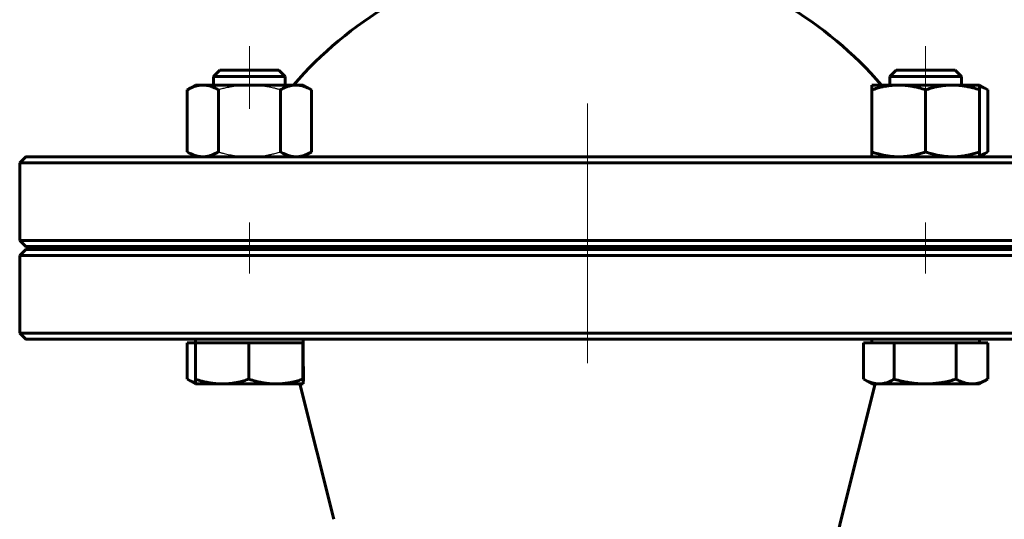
# Model space of a CAD drawing. Header units: millimetres. Extents: x 0 to 596, y 0 to 420.
# Tile 5 of 10: x 135 to 217, y 239 to 281. Entities that reach past the tile are written whole.
import ezdxf

# ---------------------------------------------------------------- set-up
doc = ezdxf.new("R2010")
doc.units = ezdxf.units.MM
for name, pattern in [('K5LT-1', [0]), ('K5LT_AXLED', [19.5, 15, -1.5, 1.5, -1.5]), ('K5LT_BASIC', [0]), ('K5LT_THIN', [0])]:
    doc.linetypes.add(name, pattern=pattern)
doc.layers.add('Системный слой', color=7, linetype='Continuous')
doc.layers.add('Системный слой (1)', color=7, linetype='Continuous', true_color=0x6c6c6c)
doc.styles.add('KDIMTEXTSTYLE', font='txt', dxfattribs={"width": 0.96, "oblique": 15, "height": 5})
doc.styles.add('KTEXTSTYLE', font='txt', dxfattribs={"width": 0.96, "height": 5})
doc.dimstyles.new('KDIMSTYLE (0.50)', dxfattribs={"dimtxt": 5, "dimasz": 1, "dimexe": 2, "dimexo": 0, "dimgap": 1, "dimtad": 1, "dimlfac": 2, "dimtxsty": 'KDIMTEXTSTYLE', "dimsah": 1, "dimcen": 0, "dimdle": 1, "dimadec": 0, "dimazin": 0, "dimtfac": 0.667, "dimtmove": 0, "dimatfit": 3, "dimfxl": 1, "dimtvp": 1, "dimtolj": 1, "dimtzin": 0, "dimarcsym": 0})

# ---------------------------------------------------------------- blocks, each defined once
blk = doc.blocks.new('U0')
at = {"layer": 'Системный слой (1)', "color": 143, "linetype": 'K5LT_BASIC', "lineweight": 60, "true_color": 0x33acca}
for p, q in [((182.526, 269.44), (135.526, 269.44)), ((229.526, 269.44), (182.526, 269.44))]:
    blk.add_line(p, q, dxfattribs=at)
blk = doc.blocks.new('U4')
at = {"layer": 'Системный слой (1)', "color": 143, "linetype": 'K5LT_BASIC', "lineweight": 60, "true_color": 0x33acca}
for p, q in [((135.526, 261.94), (182.526, 261.94)), ((182.526, 261.94), (229.526, 261.94))]:
    blk.add_line(p, q, dxfattribs=at)
blk = doc.blocks.new('U5')
at = {"layer": 'Системный слой (1)', "color": 143, "linetype": 'K5LT_BASIC', "lineweight": 60, "true_color": 0x33acca}
for p, q in [((135.526, 254.19), (182.526, 254.19)), ((182.526, 254.19), (229.526, 254.19))]:
    blk.add_line(p, q, dxfattribs=at)
blk = doc.blocks.new('U6')
at = {"layer": 'Системный слой (1)', "color": 143, "linetype": 'K5LT_BASIC', "lineweight": 60, "true_color": 0x33acca}
for p, q in [((182.526, 261.69), (135.526, 261.69)), ((229.526, 261.69), (182.526, 261.69))]:
    blk.add_line(p, q, dxfattribs=at)
blk = doc.blocks.new('U10')
at = {"layer": 'Системный слой (1)', "color": 143, "linetype": 'K5LT_BASIC', "lineweight": 60, "true_color": 0x33acca}
for start, end in [(120.51024, 139.16778), (40.83222, 59.48976)]:
    blk.add_arc((182.526, 254.19), 32.5, start, end, dxfattribs=at)
blk = doc.blocks.new('U13')
at = {"layer": 'Системный слой (1)', "color": 143, "linetype": 'K5LT_BASIC', "lineweight": 60, "true_color": 0x33acca}
for p, q in [((215.311, 269.532), (215.533, 269.61)), ((215.533, 269.61), (215.764, 269.713)), ((215.764, 269.713), (216.007, 269.842))]:
    blk.add_line(p, q, dxfattribs=at)
blk = doc.blocks.new('U14')
at = {"layer": 'Системный слой (1)', "color": 143, "linetype": 'K5LT_BASIC', "lineweight": 60, "true_color": 0x33acca}
for p, q in [((158.742, 250.44), (158.747, 250.476)), ((158.742, 250.44), (158.742, 250.44)), ((158.747, 250.476), (158.753, 250.58)), ((158.753, 250.58), (158.758, 250.751))]:
    blk.add_line(p, q, dxfattribs=at)
blk = doc.blocks.new('U15')
at = {"layer": 'Системный слой (1)', "color": 143, "linetype": 'K5LT_BASIC', "lineweight": 60, "true_color": 0x33acca}
for p, q in [((149.046, 250.842), (149.067, 250.83)), ((149.067, 250.83), (149.298, 250.706)), ((149.298, 250.706), (149.521, 250.607)), ((149.521, 250.607), (149.734, 250.532))]:
    blk.add_line(p, q, dxfattribs=at)
blk = doc.blocks.new('U16')
at = {"layer": 'Системный слой (1)', "color": 143, "linetype": 'K5LT_BASIC', "lineweight": 60, "true_color": 0x33acca}
for p, q in [((215.533, 275.271), (215.311, 275.349)), ((215.765, 275.168), (215.533, 275.271)), ((216.007, 275.038), (215.765, 275.168))]:
    blk.add_line(p, q, dxfattribs=at)
blk = doc.blocks.new('U17')
at = {"layer": 'Системный слой (1)', "color": 143, "linetype": 'K5LT_BASIC', "lineweight": 60, "true_color": 0x33acca}
for p, q in [((205.615, 250.842), (205.635, 250.83)), ((205.635, 250.83), (205.918, 250.681)), ((205.918, 250.681), (206.341, 250.521)), ((206.341, 250.521), (206.747, 250.446)), ((206.747, 250.446), (206.898, 250.44))]:
    blk.add_line(p, q, dxfattribs=at)
blk = doc.blocks.new('D4')
at = {"layer": 'Системный слой (1)'}
for points in [[(258.355, 358.69), (257.696, 363.69), (257.038, 358.69), (257.696, 359.19)], [(257.696, 189.19), (258.355, 194.19), (257.696, 193.69), (257.038, 194.19)]]:
    blk.add_hatch(color=7, dxfattribs=at).paths.add_polyline_path(points)
at = {"layer": 'Системный слой (1)', "color": 7, "linetype": 'K5LT_THIN', "lineweight": 18, "true_color": 0xffffff}
for p, q in [((190.959, 363.69), (259.696, 363.69)), ((257.038, 358.69), (257.696, 363.69)), ((257.696, 363.69), (258.355, 358.69)), ((257.696, 363.69), (257.696, 189.19)), ((257.696, 359.19), (257.038, 358.69)), ((258.355, 358.69), (257.696, 359.19)), ((257.696, 189.19), (257.038, 194.19)), ((257.038, 194.19), (257.696, 193.69)), ((257.696, 193.69), (258.355, 194.19)), ((258.355, 194.19), (257.696, 189.19)), ((235.026, 189.19), (259.696, 189.19))]:
    blk.add_line(p, q, dxfattribs=at)
blk.add_wipeout([(256.696, 260.216), (249.314, 260.216), (249.314, 270.727), (256.696, 270.727)]).dxf.layer = 'Системный слой (1)'
at = {"layer": 'Системный слой (1)', "color": 7, "insert": (250.109, 260.216), "char_height": 5, "attachment_point": 1, "rotation": 90, "style": 'KTEXTSTYLE'}
blk.add_mtext('\\fArial|b0|c204|p34;\\H5.0;\\W1.000;\\Q15;\\fGOST Type AU|b0|i0|c204|p34;\\Q15;\\W0.960;349', dxfattribs=at)
blk = doc.blocks.new('KDIMARROW_01')
at = {"layer": 'Системный слой'}
blk.add_hatch(color=0, dxfattribs=at).paths.add_polyline_path([(-5, -0.658), (0, 0), (-5, 0.658), (-4.5, 0)])
at = {"layer": 'Системный слой', "color": 0, "linetype": 'K5LT_THIN', "lineweight": 18}
for p, q in [((-4.5, 0), (-5, 0.658)), ((-5, 0.658), (0, 0)), ((0, 0), (-5, -0.658)), ((-5, -0.658), (-4.5, 0))]:
    blk.add_line(p, q, dxfattribs=at)
at = {"layer": 'Системный слой (1)', "color": 0, "linetype": 'K5LT_THIN', "lineweight": 18}
blk.add_line((176.97, 57.122), (176.47, 57.122), dxfattribs=at)
blk = doc.blocks.new('D5')
at = {"layer": 'Системный слой (1)'}
for points in [[(272.305, 398.69), (271.647, 403.69), (270.988, 398.69), (271.647, 399.19)], [(271.647, 189.19), (272.305, 194.19), (271.647, 193.69), (270.988, 194.19)]]:
    blk.add_hatch(color=7, dxfattribs=at).paths.add_polyline_path(points)
at = {"layer": 'Системный слой (1)', "color": 7, "linetype": 'K5LT_THIN', "lineweight": 18, "true_color": 0xffffff}
for p, q in [((187.026, 403.69), (273.647, 403.69)), ((270.988, 398.69), (271.647, 403.69)), ((271.647, 403.69), (272.305, 398.69)), ((271.647, 189.19), (271.647, 403.69)), ((271.647, 399.19), (270.988, 398.69)), ((272.305, 398.69), (271.647, 399.19)), ((271.647, 189.19), (270.988, 194.19)), ((270.988, 194.19), (271.647, 193.69)), ((271.647, 193.69), (272.305, 194.19)), ((272.305, 194.19), (271.647, 189.19)), ((235.026, 189.19), (273.647, 189.19))]:
    blk.add_line(p, q, dxfattribs=at)
blk.add_wipeout([(270.647, 260.584), (263.265, 260.584), (263.265, 271.348), (270.647, 271.348)]).dxf.layer = 'Системный слой (1)'
at = {"layer": 'Системный слой (1)', "color": 7, "insert": (264.059, 260.584), "char_height": 5, "attachment_point": 1, "rotation": 90, "style": 'KTEXTSTYLE'}
blk.add_mtext('\\fArial|b0|c204|p34;\\H5.0;\\W1.000;\\Q15;\\fGOST Type AU|b0|i0|c204|p34;\\Q15;\\W0.960;429', dxfattribs=at)

msp = doc.modelspace()

# ---------------------------------------------------------------- linework, layer by layer
at = {"layer": 'Системный слой (1)', "color": 30, "linetype": 'K5LT_AXLED', "lineweight": 18, "true_color": 0xff8000}
for p, q in [((154.2421, 278.6904), (154.2421, 273.4404)), ((210.8106, 278.6904), (210.8106, 273.4404)), ((182.5263, 259.9404), (182.5263, 273.8892)), ((154.2421, 263.9404), (154.2421, 259.6904)), ((182.5263, 252.1904), (182.5263, 263.6904)), ((210.8106, 263.9404), (210.8106, 259.6904))]:
    msp.add_line(p, q, dxfattribs=at)
at = {"layer": 'Системный слой (1)', "color": 143, "linetype": 'K5LT_BASIC', "lineweight": 60, "true_color": 0x33acca}
for p, q in [((151.7788, 276.6904), (151.2421, 276.1536)), ((151.2421, 275.4404), (151.2421, 276.1536)), ((151.2421, 276.1536), (154.2208, 276.1536)), ((156.7053, 276.6904), (151.7788, 276.6904)), ((154.2208, 276.1536), (157.2421, 276.1536)), ((156.7053, 276.6904), (157.2421, 276.1536)), ((157.2421, 275.4404), (157.2421, 276.1536)), ((208.3474, 276.6904), (207.8106, 276.1536)), ((207.8106, 275.4404), (207.8106, 276.1536)), ((207.8106, 276.1536), (213.8105, 276.1536)), ((213.2738, 276.6904), (208.3474, 276.6904)), ((213.2738, 276.6904), (213.8106, 276.1536)), ((213.8105, 276.1536), (213.8106, 276.1536)), ((213.8106, 275.4404), (213.8106, 276.1536)), ((149.7421, 275.4404), (149.0459, 275.0385)), ((149.7421, 275.4404), (150.3449, 275.4404)), ((150.3449, 275.4404), (154.2421, 275.4404)), ((154.2421, 275.4404), (158.1392, 275.4404)), ((158.1392, 275.4404), (158.7421, 275.4404)), ((158.7421, 275.4404), (159.4382, 275.0385)), ((206.3106, 275.0385), (206.3106, 275.4404)), ((206.3106, 275.4404), (208.5606, 275.4404)), ((208.5606, 275.4404), (213.0606, 275.4404)), ((213.0606, 275.4404), (215.3106, 275.4404)), ((215.3106, 275.4404), (216.0068, 275.0385)), ((215.3106, 275.4404), (215.3106, 275.0385)), ((149.0459, 275.0385), (149.0459, 269.8423)), ((151.644, 275.0385), (151.644, 269.8423)), ((156.8401, 275.0385), (156.8401, 269.8423)), ((159.4382, 275.0385), (159.4382, 269.8423)), ((206.3106, 275.0385), (206.3106, 269.8423)), ((210.8106, 275.0385), (210.8106, 269.8423)), ((215.3106, 275.0385), (215.3106, 269.8423)), ((216.0068, 275.0385), (216.0068, 269.8423)), ((135.5263, 269.4404), (135.0263, 268.9404)), ((149.7421, 269.4404), (149.0459, 269.8423)), ((158.7421, 269.4404), (159.4382, 269.8423)), ((206.3106, 269.4404), (206.3106, 269.8423)), ((215.3106, 269.4404), (216.0068, 269.8423)), ((215.3106, 269.8423), (215.3106, 269.4404)), ((135.0263, 262.4404), (135.0263, 268.9404)), ((135.0263, 268.9404), (182.5263, 268.9404)), ((182.5263, 268.9404), (230.0263, 268.9404)), ((135.5263, 261.9404), (135.0263, 262.4404)), ((182.5263, 262.4404), (135.0263, 262.4404)), ((151.2421, 261.6904), (151.2421, 261.9404)), ((157.2421, 261.6904), (157.2421, 261.9404)), ((230.0263, 262.4404), (182.5263, 262.4404)), ((207.8106, 261.6904), (207.8106, 261.9404)), ((213.8106, 261.6904), (213.8106, 261.9404)), ((135.5263, 261.6904), (135.0263, 261.1904)), ((135.0263, 261.1904), (182.5263, 261.1904)), ((135.0263, 254.6904), (135.0263, 261.1904)), ((182.5263, 261.1904), (230.0263, 261.1904)), ((135.5263, 254.1904), (135.0263, 254.6904)), ((182.5263, 254.6904), (135.0263, 254.6904)), ((230.0263, 254.6904), (182.5263, 254.6904)), ((149.046, 253.8903), (149.046, 250.8423)), ((149.046, 253.8903), (149.7238, 253.8903)), ((149.7238, 253.8903), (151.9646, 253.8903)), ((149.7238, 253.8903), (149.7238, 250.8423)), ((149.7421, 253.8903), (149.7421, 254.1904)), ((151.9646, 253.8903), (154.2053, 253.8903)), ((154.2053, 253.8903), (154.2053, 250.8423)), ((154.2053, 253.8903), (156.4644, 253.8903)), ((156.4644, 253.8903), (158.7236, 253.8903)), ((158.7236, 253.8903), (158.7236, 250.8423)), ((158.7236, 253.8903), (158.7419, 253.8903)), ((158.7419, 253.8903), (158.7479, 253.8903)), ((158.7421, 253.8903), (158.7421, 254.1904)), ((205.6146, 253.8093), (205.6146, 250.8423)), ((205.6217, 253.8903), (206.8977, 253.8903)), ((206.3106, 253.8903), (206.3106, 254.1904)), ((206.8977, 253.8903), (208.1808, 253.8903)), ((208.1808, 253.8903), (208.1808, 250.8423)), ((208.1808, 253.8903), (210.7788, 253.8903)), ((210.7788, 253.8903), (213.3768, 253.8903)), ((213.3768, 253.8903), (214.6917, 253.8903)), ((213.3768, 253.8903), (213.3768, 250.8423)), ((214.6917, 253.8903), (216.0066, 253.8903)), ((215.3106, 253.8903), (215.3106, 254.1904)), ((216.0066, 253.8903), (216.0066, 250.8423)), ((149.7419, 250.4404), (149.0663, 250.8305)), ((151.9646, 250.4403), (149.7421, 250.4403)), ((156.4644, 250.4403), (151.9646, 250.4403)), ((158.7419, 250.4403), (156.4644, 250.4403)), ((161.2941, 239.1191), (158.4638, 250.4403)), ((158.7421, 250.4403), (158.7419, 250.4403)), ((158.7421, 250.4403), (158.7422, 250.4404)), ((203.7585, 239.1191), (206.5888, 250.4403)), ((206.3106, 250.4403), (205.6348, 250.8305)), ((206.8977, 250.4403), (206.3106, 250.4403)), ((210.7788, 250.4403), (206.8977, 250.4403)), ((214.6917, 250.4403), (210.7788, 250.4403)), ((215.3106, 250.4403), (214.6917, 250.4403)), ((215.3106, 250.4403), (215.9864, 250.8305)), ((216.0066, 250.8423), (215.986, 250.8303))]:
    msp.add_line(p, q, dxfattribs=at)
msp.add_arc((325.0263, 208.8022), 125, 165.963757, 180, dxfattribs=at)
for centre, major_axis, ratio, start_param, end_param in [((158.7725, 273.9445), (0.0003, -24.7392), 0.0017151, -0.6255847, -0.3554136), ((203.2022, 261.6323), (1.663, 28.2449), 0.105308, 4.4379548, 4.4409385)]:
    msp.add_ellipse(centre, major_axis=major_axis, ratio=ratio, start_param=start_param, end_param=end_param, dxfattribs=at)
for points, knots in [([(150.3449, 275.4404), (150.2884, 275.4404), (150.1772, 275.4356), (150.0115, 275.4142), (149.8513, 275.3806), (149.6944, 275.3358), (149.5122, 275.2709), (149.2975, 275.1765), (149.1315, 275.0879), (149.0459, 275.0385)], [0, 0, 0, 0, 1.4138581, 2.7452481, 4.0036736, 5.2067735, 6.3892885, 8.1629554, 10, 10, 10, 10]), ([(151.644, 275.0385), (151.5324, 275.1029), (151.3425, 275.2015), (151.0879, 275.3061), (150.8728, 275.3732), (150.6731, 275.416), (150.4993, 275.4366), (150.3908, 275.4404), (150.3449, 275.4404)], [0, 0, 0, 0, 2.0902735, 3.6965355, 5.221998, 6.6505996, 8.0107907, 9, 9, 9, 9]), ([(158.1392, 275.4404), (158.0826, 275.4404), (157.9714, 275.4356), (157.8057, 275.4142), (157.6455, 275.3806), (157.4887, 275.3358), (157.3064, 275.2709), (157.0917, 275.1765), (156.9257, 275.0879), (156.8401, 275.0385)], [0, 0, 0, 0, 1.4138581, 2.7452481, 4.0036736, 5.2067735, 6.3892885, 8.1629554, 10, 10, 10, 10]), ([(159.4382, 275.0385), (159.3266, 275.1029), (159.1367, 275.2015), (158.8822, 275.3061), (158.667, 275.3732), (158.4673, 275.416), (158.2935, 275.4366), (158.185, 275.4404), (158.1392, 275.4404)], [0, 0, 0, 0, 2.0902735, 3.6965355, 5.221998, 6.6505996, 8.0107907, 9, 9, 9, 9]), ([(208.5606, 275.4404), (208.4626, 275.4404), (208.2701, 275.4356), (207.9831, 275.4142), (207.7056, 275.3806), (207.4339, 275.3358), (207.1182, 275.2709), (206.7464, 275.1765), (206.4589, 275.0879), (206.3106, 275.0385)], [0, 0, 0, 0, 1.4138581, 2.7452481, 4.0036736, 5.2067735, 6.3892885, 8.1629554, 10, 10, 10, 10]), ([(210.8106, 275.0385), (210.6173, 275.1029), (210.2884, 275.2015), (209.8475, 275.3061), (209.4749, 275.3732), (209.129, 275.416), (208.828, 275.4366), (208.6401, 275.4404), (208.5606, 275.4404)], [0, 0, 0, 0, 2.0902735, 3.6965355, 5.221998, 6.6505996, 8.0107907, 9, 9, 9, 9]), ([(213.0606, 275.4404), (212.9626, 275.4404), (212.7701, 275.4356), (212.4831, 275.4142), (212.2056, 275.3806), (211.9339, 275.3358), (211.6182, 275.2709), (211.2464, 275.1765), (210.9589, 275.0879), (210.8106, 275.0385)], [0, 0, 0, 0, 1.4138581, 2.7452481, 4.0036736, 5.2067735, 6.3892885, 8.1629554, 10, 10, 10, 10]), ([(215.3106, 275.0385), (215.1173, 275.1029), (214.7884, 275.2015), (214.3475, 275.3061), (213.9749, 275.3732), (213.629, 275.416), (213.328, 275.4366), (213.1401, 275.4404), (213.0606, 275.4404)], [0, 0, 0, 0, 2.0902735, 3.6965355, 5.221998, 6.6505996, 8.0107907, 9, 9, 9, 9]), ([(149.0459, 269.8423), (149.1575, 269.7779), (149.3474, 269.6792), (149.6019, 269.5747), (149.8171, 269.5076), (150.0168, 269.4648), (150.1906, 269.4442), (150.2991, 269.4404), (150.3449, 269.4404)], [0, 0, 0, 0, 2.0902735, 3.6965355, 5.221998, 6.6505996, 8.0107907, 9, 9, 9, 9]), ([(150.3449, 269.4404), (150.4015, 269.4404), (150.5127, 269.4452), (150.6784, 269.4666), (150.8386, 269.5002), (150.9955, 269.545), (151.1777, 269.6099), (151.3924, 269.7043), (151.5584, 269.7929), (151.644, 269.8423)], [0, 0, 0, 0, 1.4138581, 2.7452481, 4.0036736, 5.2067735, 6.3892885, 8.1629554, 10, 10, 10, 10]), ([(156.8401, 269.8423), (156.9517, 269.7779), (157.1416, 269.6792), (157.3962, 269.5747), (157.6113, 269.5076), (157.811, 269.4648), (157.9848, 269.4442), (158.0933, 269.4404), (158.1392, 269.4404)], [0, 0, 0, 0, 2.0902735, 3.6965355, 5.221998, 6.6505996, 8.0107907, 9, 9, 9, 9]), ([(158.1392, 269.4404), (158.1957, 269.4404), (158.3069, 269.4452), (158.4726, 269.4666), (158.6328, 269.5002), (158.7897, 269.545), (158.9719, 269.6099), (159.1866, 269.7043), (159.3526, 269.7929), (159.4382, 269.8423)], [0, 0, 0, 0, 1.4138581, 2.7452481, 4.0036736, 5.2067735, 6.3892885, 8.1629554, 10, 10, 10, 10]), ([(206.3106, 269.8423), (206.5039, 269.7779), (206.8328, 269.6792), (207.2737, 269.5747), (207.6463, 269.5076), (207.9922, 269.4648), (208.2932, 269.4442), (208.4811, 269.4404), (208.5606, 269.4404)], [0, 0, 0, 0, 2.0902735, 3.6965355, 5.221998, 6.6505996, 8.0107907, 9, 9, 9, 9]), ([(208.5606, 269.4404), (208.6586, 269.4404), (208.8511, 269.4452), (209.1381, 269.4666), (209.4156, 269.5002), (209.6873, 269.545), (210.003, 269.6099), (210.3748, 269.7043), (210.6623, 269.7929), (210.8106, 269.8423)], [0, 0, 0, 0, 1.4138581, 2.7452481, 4.0036736, 5.2067735, 6.3892885, 8.1629554, 10, 10, 10, 10]), ([(210.8106, 269.8423), (211.0039, 269.7779), (211.3328, 269.6792), (211.7737, 269.5747), (212.1463, 269.5076), (212.4922, 269.4648), (212.7932, 269.4442), (212.9811, 269.4404), (213.0606, 269.4404)], [0, 0, 0, 0, 2.0902735, 3.6965355, 5.221998, 6.6505996, 8.0107907, 9, 9, 9, 9]), ([(213.0606, 269.4404), (213.1586, 269.4404), (213.3511, 269.4452), (213.6381, 269.4666), (213.9156, 269.5002), (214.1873, 269.545), (214.503, 269.6099), (214.8748, 269.7043), (215.1623, 269.7929), (215.3106, 269.8423)], [0, 0, 0, 0, 1.4138581, 2.7452481, 4.0036736, 5.2067735, 6.3892885, 8.1629554, 10, 10, 10, 10]), ([(149.7419, 250.4404), (149.7412, 250.4409), (149.7396, 250.4463), (149.7374, 250.4678), (149.7351, 250.5009), (149.733, 250.545), (149.7304, 250.6093), (149.7274, 250.7036), (149.725, 250.7925), (149.7238, 250.8423)], [0, 0, 0, 0, 1.3949986, 2.6959303, 3.9411945, 5.142079, 6.3294051, 8.1258379, 10, 10, 10, 10]), ([(149.7238, 250.8423), (149.9163, 250.7778), (150.2438, 250.6792), (150.6829, 250.5746), (151.054, 250.5075), (151.3985, 250.4647), (151.6983, 250.4442), (151.8854, 250.4403), (151.9646, 250.4403)], [0, 0, 0, 0, 2.0902735, 3.6965355, 5.221998, 6.6505996, 8.0107907, 9, 9, 9, 9]), ([(151.9646, 250.4403), (152.0621, 250.4403), (152.2539, 250.4451), (152.5397, 250.4665), (152.8161, 250.5002), (153.0866, 250.5449), (153.401, 250.6098), (153.7713, 250.7042), (154.0577, 250.7929), (154.2053, 250.8423)], [0, 0, 0, 0, 1.4138581, 2.7452481, 4.0036736, 5.2067735, 6.3892885, 8.1629554, 10, 10, 10, 10]), ([(154.2053, 250.8423), (154.3994, 250.7778), (154.7296, 250.6792), (155.1723, 250.5746), (155.5464, 250.5075), (155.8938, 250.4647), (156.196, 250.4442), (156.3847, 250.4403), (156.4644, 250.4403)], [0, 0, 0, 0, 2.0902735, 3.6965355, 5.221998, 6.6505996, 8.0107907, 9, 9, 9, 9]), ([(156.4644, 250.4403), (156.5628, 250.4403), (156.7561, 250.4451), (157.0443, 250.4665), (157.323, 250.5002), (157.5957, 250.5449), (157.9127, 250.6098), (158.286, 250.7042), (158.5747, 250.7929), (158.7236, 250.8423)], [0, 0, 0, 0, 1.4138581, 2.7452481, 4.0036736, 5.2067735, 6.3892885, 8.1629554, 10, 10, 10, 10]), ([(158.7236, 250.8423), (158.7251, 250.7778), (158.7278, 250.6792), (158.7314, 250.5746), (158.7345, 250.5075), (158.7373, 250.4647), (158.7398, 250.4442), (158.7413, 250.4403), (158.7419, 250.4403)], [0, 0, 0, 0, 2.0902735, 3.6965355, 5.221998, 6.6505996, 8.0107907, 9, 9, 9, 9]), ([(206.8977, 250.4403), (206.9536, 250.4403), (207.0633, 250.4451), (207.227, 250.4665), (207.3853, 250.5002), (207.5402, 250.5449), (207.7202, 250.6098), (207.9323, 250.7042), (208.0962, 250.7929), (208.1808, 250.8423)], [0, 0, 0, 0, 1.4138581, 2.7452481, 4.0036736, 5.2067735, 6.3892885, 8.1629554, 10, 10, 10, 10]), ([(208.1808, 250.8423), (208.404, 250.7778), (208.7837, 250.6792), (209.2928, 250.5746), (209.7231, 250.5075), (210.1225, 250.4647), (210.4701, 250.4442), (210.687, 250.4403), (210.7788, 250.4403)], [0, 0, 0, 0, 2.0902735, 3.6965355, 5.221998, 6.6505996, 8.0107907, 9, 9, 9, 9]), ([(210.7788, 250.4403), (210.8919, 250.4403), (211.1142, 250.4451), (211.4456, 250.4665), (211.7661, 250.5002), (212.0798, 250.5449), (212.4443, 250.6098), (212.8736, 250.7042), (213.2056, 250.7929), (213.3768, 250.8423)], [0, 0, 0, 0, 1.4138581, 2.7452481, 4.0036736, 5.2067735, 6.3892885, 8.1629554, 10, 10, 10, 10]), ([(213.3768, 250.8423), (213.4898, 250.7778), (213.6819, 250.6792), (213.9396, 250.5746), (214.1574, 250.5075), (214.3595, 250.4647), (214.5355, 250.4442), (214.6453, 250.4403), (214.6917, 250.4403)], [0, 0, 0, 0, 2.0902735, 3.6965355, 5.221998, 6.6505996, 8.0107907, 9, 9, 9, 9]), ([(214.6917, 250.4403), (214.749, 250.4403), (214.8615, 250.4451), (215.0292, 250.4665), (215.1914, 250.5002), (215.3502, 250.5449), (215.5347, 250.6098), (215.7519, 250.7042), (215.92, 250.7929), (216.0066, 250.8423)], [0, 0, 0, 0, 1.4138581, 2.7452481, 4.0036736, 5.2067735, 6.3892885, 8.1629554, 10, 10, 10, 10])]:
    msp.add_open_spline(points, degree=3, knots=knots, dxfattribs=at)
at = {"layer": 'Системный слой (1)', "color": 7, "linetype": 'K5LT-1'}
for points, knots in [([(154.2421, 275.4404), (154.2004, 275.4404), (154.1178, 275.4397), (153.9951, 275.4368), (153.8729, 275.432), (153.7095, 275.423), (153.5047, 275.407), (153.2682, 275.3813), (153.0401, 275.3502), (152.857, 275.3206), (152.7086, 275.2939), (152.5965, 275.2724), (152.4834, 275.2493), (152.3492, 275.2203), (152.1933, 275.1843), (152.0142, 275.1399), (151.8313, 275.0916), (151.7069, 275.0566), (151.644, 275.0385)], [0.52713875, 0.52713875, 0.52713875, 0.52713875, 0.5531458, 0.57915286, 0.60515992, 0.63116698, 0.68318109, 0.7351952, 0.78051926, 0.82584332, 0.84850535, 0.87116737, 0.8938294, 0.91649143, 0.95093795, 0.98538446, 1.01983098, 1.05427749, 1.05427749, 1.05427749, 1.05427749]), ([(156.8401, 275.0385), (156.8004, 275.0499), (156.7203, 275.0727), (156.5998, 275.1056), (156.4818, 275.1366), (156.327, 275.1756), (156.1367, 275.2204), (155.9489, 275.2603), (155.7983, 275.2897), (155.6838, 275.3105), (155.5703, 275.3298), (155.3446, 275.3653), (155.0949, 275.3963), (154.8195, 275.4199), (154.5633, 275.4356), (154.3711, 275.4404), (154.2421, 275.4404)], [0, 0, 0, 0, 0.02222954, 0.04445907, 0.06668861, 0.08891815, 0.13337722, 0.1778363, 0.20113281, 0.22442932, 0.24772582, 0.27102233, 0.36420837, 0.40494097, 0.44567356, 0.52713875, 0.52713875, 0.52713875, 0.52713875]), ([(151.644, 269.8423), (151.6837, 269.8308), (151.7638, 269.8081), (151.8843, 269.7752), (152.0023, 269.7442), (152.1571, 269.7052), (152.3474, 269.6604), (152.5352, 269.6205), (152.6858, 269.5911), (152.8003, 269.5703), (152.9138, 269.551), (153.1395, 269.5155), (153.3892, 269.4845), (153.6646, 269.4609), (153.9208, 269.4452), (154.113, 269.4404), (154.2421, 269.4404)], [0, 0, 0, 0, 0.02222954, 0.04445907, 0.06668861, 0.08891815, 0.13337722, 0.1778363, 0.20113281, 0.22442932, 0.24772582, 0.27102233, 0.36420837, 0.40494097, 0.44567356, 0.52713875, 0.52713875, 0.52713875, 0.52713875]), ([(154.2421, 269.4404), (154.2837, 269.4404), (154.3663, 269.4411), (154.489, 269.444), (154.6112, 269.4488), (154.7746, 269.4578), (154.9795, 269.4738), (155.2159, 269.4995), (155.444, 269.5306), (155.6271, 269.5601), (155.7756, 269.5869), (155.8876, 269.6084), (156.0007, 269.6315), (156.1349, 269.6605), (156.2908, 269.6965), (156.4699, 269.7409), (156.6528, 269.7892), (156.7772, 269.8242), (156.8401, 269.8423)], [0.52713875, 0.52713875, 0.52713875, 0.52713875, 0.5531458, 0.57915286, 0.60515992, 0.63116698, 0.68318109, 0.7351952, 0.78051926, 0.82584332, 0.84850535, 0.87116737, 0.8938294, 0.91649143, 0.95093795, 0.98538446, 1.01983098, 1.05427749, 1.05427749, 1.05427749, 1.05427749])]:
    msp.add_open_spline(points, degree=3, knots=knots, dxfattribs=at)

# ---------------------------------------------------------------- block references
at = {"layer": 'Системный слой (1)'}
for name in ['U10', 'U16', 'U0', 'U13', 'U4', 'U6', 'U5', 'U15', 'U14', 'U17']:
    msp.add_blockref(name, (0, 0), dxfattribs=at)

# ---------------------------------------------------------------- next in the draw order: dimensions: what is measured, and where the dimension line sits
at = {"layer": 'Системный слой (1)', "color": 7}
dim = msp.add_linear_dim(base=(257.6963, 363.6904), p1=(235.0263, 189.1904), p2=(190.9595, 363.6904), angle=90, dimstyle='KDIMSTYLE (0.50)', override={"dimexo": 0, "dimpost": '\\fGOST Type AU|b0|c204|p34;\\H5.0;\\W0.960;\\Q15;<>', "dimblk1": 'KDIMARROW_01', "dimblk2": 'KDIMARROW_01', "dimse1": 0, "dimse2": 0, "dimclrt": 7, "dimtol": 1, "dimtp": 0, "dimtm": 0, "dimtdec": 5, "dimtolj": 1}, dxfattribs=at)
dim.commit()
dim.dimension.update_dxf_attribs({"geometry": 'D4', "text_midpoint": (257.6963, 265.6904), "dimtype": 160})

# ---------------------------------------------------------------- next in the draw order: dimensions: what is measured, and where the dimension line sits
dim = msp.add_linear_dim(base=(271.6466, 189.1904), p1=(187.0263, 403.6904), p2=(235.0263, 189.1904), angle=90, dimstyle='KDIMSTYLE (0.50)', override={"dimexo": 0, "dimpost": '\\fGOST Type AU|b0|c204|p34;\\H5.0;\\W0.960;\\Q15;<>', "dimblk1": 'KDIMARROW_01', "dimblk2": 'KDIMARROW_01', "dimse1": 0, "dimse2": 0, "dimclrt": 7, "dimtol": 1, "dimtp": 0, "dimtm": 0, "dimtdec": 5, "dimtolj": 1}, dxfattribs=at)
dim.commit()
dim.dimension.update_dxf_attribs({"geometry": 'D5', "text_midpoint": (271.6466, 266.1904), "dimtype": 160})

doc.saveas('drawing.dxf')
